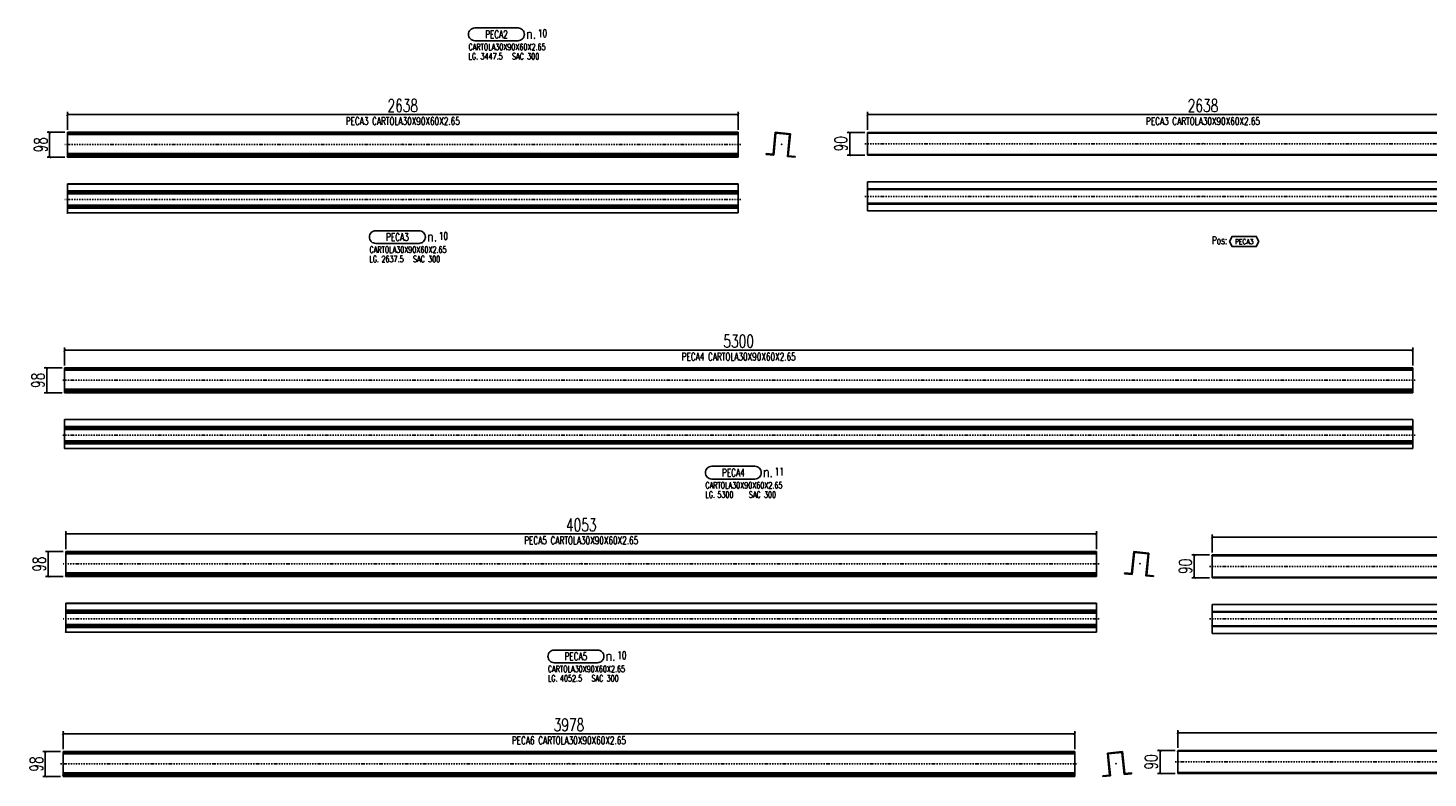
# Model space of a CAD drawing. Header units: feet. Extents: x -13577 to 173285, y -65833 to 34873.
# Tile 4 of 127: x 53737 to 59241, y -59770 to -56821. Entities that reach past the tile are written whole.
import ezdxf
from ezdxf.enums import TextEntityAlignment as Align

# ---------------------------------------------------------------- set-up
doc = ezdxf.new("R2010")
doc.units = ezdxf.units.FT
doc.header["$LTSCALE"] = 10
doc.header["$MEASUREMENT"] = 0
doc.linetypes.add('DASHDOT', pattern=[1, 0.5, -0.25, 0, -0.25])
doc.linetypes.add('HIDDEN', pattern=[0.375, 0.25, -0.125])
doc.layers.get('0').update_dxf_attribs({"linetype": 'CONTINUOUS'})
doc.layers.get('Defpoints').update_dxf_attribs({"linetype": 'CONTINUOUS'})
for name, color, linetype in [('A', 2, 'DASHDOT'), ('FORIR', 4, 'CONTINUOUS'), ('G', 3, 'CONTINUOUS'), ('MARK_DES', 2, 'CONTINUOUS'), ('MARK_MAT', 2, 'CONTINUOUS'), ('MARK_QTA', 4, 'CONTINUOUS'), ('MARK_SBA', 4, 'CONTINUOUS'), ('MARK_SLOT', 6, 'CONTINUOUS'), ('POS_BOX', 6, 'CONTINUOUS'), ('POS_DES', 2, 'CONTINUOUS'), ('POS_MAT', 2, 'CONTINUOUS'), ('TR', 6, 'HIDDEN'), ('TXT1', 7, 'CONTINUOUS')]:
    doc.layers.add(name, color=color, linetype=linetype)
doc.styles.add('1', font='romans.shx', dxfattribs={"width": 0.7, "height": 50})
doc.styles.add('MARK', font='ROMANS', dxfattribs={"width": 0.7})
doc.styles.add('POS', font='ROMANS', dxfattribs={"width": 0.7})
doc.styles.add('ROMANS', font='ROMANS', dxfattribs={"width": 0.8, "height": 28})
doc.dimstyles.get("Standard").update_dxf_attribs({"dimtxt": 50, "dimasz": 1, "dimexe": 1, "dimexo": 1, "dimgap": 1, "dimtad": 1, "dimdec": 0, "dimdsep": 46, "dimtxsty": '1', "dimblk": 'ARCHTICK', "dimcen": 3, "dimclrd": 1, "dimclre": 1, "dimclrt": 3, "dimadec": 0, "dimazin": 0, "dimtfac": 1, "dimtdec": 0, "dimtix": 1, "dimtmove": 0, "dimatfit": 3, "dimfxl": 0, "dimtolj": 1, "dimarcsym": 0})

# ---------------------------------------------------------------- blocks, each defined once
blk = doc.blocks.new('M8_PRO')
at = {"layer": 'MARK_SLOT'}
blk.add_lwpolyline([(2.5, 0), (19.5, 0, 0.414214), (22, 2.5), (22, 2.5, 0.414214), (19.5, 5), (2.5, 5, 0.414214), (0, 2.5), (0, 2.5, 0.414214)], format="xyb", close=True, dxfattribs=at)
at = {"style": 'MARK', "width": 0.7, "flags": 1}
for tag, p in [('TRA_PEZ', (-2.05, 4.97)), ('TIP_PEZ', (-2.05, 2.29)), ('SUN_LIS', (-2.05, 3.9)), ('COD_PEZ', (-2.05, 0.69)), ('COS_PEZ', (-2.05, 0.15)), ('PUN_LIS', (-2.05, 4.44)), ('DES_PEZ', (-2.05, 3.37)), ('NOT_PEZ', (-2.05, 2.83)), ('ING_PEZ', (-2.05, 1.76)), ('MCL_PEZ', (-2.05, 1.22)), ('DIM_PRO', (-2.05, -0.38))]:
    blk.add_attdef(tag, p, '', height=0.35, dxfattribs=at)
at = {"style": 'MARK', "width": 0.7}
blk.add_attdef('MAR_PEZ', text='', height=3, dxfattribs=at).set_placement((11, 2.5), align=Align.MIDDLE)
at = {"layer": 'MARK_DES', "style": 'MARK', "width": 0.7}
blk.add_text('LG.', height=2.5, dxfattribs=at).set_placement((0, -7.4))
for tag, p in [('NOM_PRO', (0, -3.7)), ('LUN_PRO', (4.73, -7.4))]:
    blk.add_attdef(tag, p, '', height=2.5, dxfattribs=at)
at = {"layer": 'MARK_MAT', "style": 'MARK', "width": 0.7}
blk.add_attdef('MAT_PRO', (17.13, -7.4), '', height=2.5, dxfattribs=at)
at = {"layer": 'MARK_QTA', "style": 'ROMANS', "width": 0.8}
blk.add_text('n.', height=4, dxfattribs=at).set_placement((24.62, 2.75), align=Align.MIDDLE)
at = {"layer": 'MARK_QTA', "style": 'MARK', "width": 0.7}
blk.add_attdef('QTA_PEZ', (27.29, 1.42), '', height=3, dxfattribs=at)
at = {"layer": 'MARK_SBA', "style": 'MARK', "width": 0.7}
blk.add_attdef('SBA_PEZ', text='', height=2, dxfattribs=at).set_placement((10.88, 5.73), align=Align.BOTTOM_CENTER)
blk = doc.blocks.new('3D_INFOPOS')
blk.add_point((0, 0))
at = {"layer": 'FORIR', "flags": 1}
for tag, p in [('POS_PEZ', (7.6, -4.3)), ('MAT_PRO', (7.6, -11.9))]:
    blk.add_attdef(tag, p, '', height=5.26, dxfattribs=at)
blk = doc.blocks.new('_ArchTick')
at = {"color": 0, "linetype": 'ByBlock', "const_width": 0.15}
blk.add_lwpolyline([(-0.5, -0.5), (0.5, 0.5)], dxfattribs=at)
blk = doc.blocks.new('*D194')
at = {"layer": 'Defpoints', "color": 0}
for p in [(56529.6, -57161), (53892.1, -57231), (56529.6, -57231)]:
    blk.add_point(p, dxfattribs=at)
at = {"layer": 'TXT1', "color": 1, "lineweight": -2, "transparency": 16777216}
for p, q in [((53892.1, -57221), (53892.1, -57151)), ((53892.1, -57161), (56529.6, -57161)), ((56529.6, -57221), (56529.6, -57151))]:
    blk.add_line(p, q, dxfattribs=at)
at = {"layer": 'TXT1', "color": 1, "lineweight": -2, "transparency": 16777216, "xscale": 10, "yscale": 10, "zscale": 10, "rotation": 180}
blk.add_blockref('_ArchTick', (53892.1, -57161), dxfattribs=at)
at = {"layer": 'TXT1', "color": 1, "lineweight": -2, "transparency": 16777216, "xscale": 10, "yscale": 10, "zscale": 10}
blk.add_blockref('_ArchTick', (56529.6, -57161), dxfattribs=at)
at = {"layer": 'TXT1', "color": 3, "transparency": 16777216, "insert": (55210.8, -57126), "char_height": 50, "attachment_point": 5, "style": '1'}
blk.add_mtext('\\A1;2638', dxfattribs=at)
blk = doc.blocks.new('*D195')
at = {"layer": 'Defpoints', "color": 0}
for p in [(53892.1, -57231), (53822.1, -57329.2), (53892.1, -57329.2)]:
    blk.add_point(p, dxfattribs=at)
at = {"layer": 'TXT1', "color": 1, "lineweight": -2, "transparency": 16777216}
for p, q in [((53882.1, -57231), (53812.1, -57231)), ((53822.1, -57231), (53822.1, -57329.2)), ((53882.1, -57329.2), (53812.1, -57329.2))]:
    blk.add_line(p, q, dxfattribs=at)
at = {"layer": 'TXT1', "color": 1, "lineweight": -2, "transparency": 16777216, "xscale": 10, "yscale": 10, "zscale": 10}
for p, rotation in [((53822.1, -57231), 90), ((53822.1, -57329.2), 270)]:
    blk.add_blockref('_ArchTick', p, dxfattribs=dict(at, rotation=rotation))
at = {"layer": 'TXT1', "color": 3, "transparency": 16777216, "insert": (53787.1, -57280.1), "char_height": 50, "attachment_point": 5, "rotation": 90, "style": '1'}
blk.add_mtext('\\A1;98', dxfattribs=at)
blk = doc.blocks.new('3D_INFOM')
blk.add_point((0, 0))
at = {"layer": 'FORIR', "flags": 1}
for tag, p in [('MARK', (7.55, -4.31)), ('NUM_DIS', (7.55, -11.68)), ('NOT_PEZ', (45.73, -11.68)), ('QTA_PEZ', (7.55, -18.55)), ('TIP_PEZ', (45.73, -18.55)), ('TRA_PEZ', (7.55, -26.33)), ('COS_PEZ', (45.73, -26.33)), ('DES_PEZ', (7.55, -33.75))]:
    blk.add_attdef(tag, p, '', height=5, dxfattribs=at)
blk = doc.blocks.new('*D196')
at = {"layer": 'Defpoints', "color": 0}
for p in [(59181.4, -58087.3), (53881.4, -58157.3), (59181.4, -58157.3)]:
    blk.add_point(p, dxfattribs=at)
at = {"layer": 'TXT1', "color": 1, "lineweight": -2, "transparency": 16777216}
for p, q in [((53881.4, -58147.3), (53881.4, -58077.3)), ((53881.4, -58087.3), (59181.4, -58087.3)), ((59181.4, -58147.3), (59181.4, -58077.3))]:
    blk.add_line(p, q, dxfattribs=at)
at = {"layer": 'TXT1', "color": 1, "lineweight": -2, "transparency": 16777216, "xscale": 10, "yscale": 10, "zscale": 10, "rotation": 180}
blk.add_blockref('_ArchTick', (53881.4, -58087.3), dxfattribs=at)
at = {"layer": 'TXT1', "color": 1, "lineweight": -2, "transparency": 16777216, "xscale": 10, "yscale": 10, "zscale": 10}
blk.add_blockref('_ArchTick', (59181.4, -58087.3), dxfattribs=at)
at = {"layer": 'TXT1', "color": 3, "transparency": 16777216, "insert": (56531.4, -58052.3), "char_height": 50, "attachment_point": 5, "style": '1'}
blk.add_mtext('\\A1;5300', dxfattribs=at)
blk = doc.blocks.new('*D197')
at = {"layer": 'Defpoints', "color": 0}
for p in [(53881.4, -58157.3), (53811.4, -58255.5), (53881.4, -58255.5)]:
    blk.add_point(p, dxfattribs=at)
at = {"layer": 'TXT1', "color": 1, "lineweight": -2, "transparency": 16777216}
for p, q in [((53871.4, -58157.3), (53801.4, -58157.3)), ((53811.4, -58157.3), (53811.4, -58255.5)), ((53871.4, -58255.5), (53801.4, -58255.5))]:
    blk.add_line(p, q, dxfattribs=at)
at = {"layer": 'TXT1', "color": 1, "lineweight": -2, "transparency": 16777216, "xscale": 10, "yscale": 10, "zscale": 10}
for p, rotation in [((53811.4, -58157.3), 90), ((53811.4, -58255.5), 270)]:
    blk.add_blockref('_ArchTick', p, dxfattribs=dict(at, rotation=rotation))
at = {"layer": 'TXT1', "color": 3, "transparency": 16777216, "insert": (53776.4, -58206.4), "char_height": 50, "attachment_point": 5, "rotation": 90, "style": '1'}
blk.add_mtext('\\A1;98', dxfattribs=at)
blk = doc.blocks.new('*D198')
at = {"layer": 'Defpoints', "color": 0}
for p in [(57938.6, -58809.7), (53886.1, -58879.7), (57938.6, -58879.7)]:
    blk.add_point(p, dxfattribs=at)
at = {"layer": 'TXT1', "color": 1, "lineweight": -2, "transparency": 16777216}
for p, q in [((53886.1, -58869.7), (53886.1, -58799.7)), ((53886.1, -58809.7), (57938.6, -58809.7)), ((57938.6, -58869.7), (57938.6, -58799.7))]:
    blk.add_line(p, q, dxfattribs=at)
at = {"layer": 'TXT1', "color": 1, "lineweight": -2, "transparency": 16777216, "xscale": 10, "yscale": 10, "zscale": 10, "rotation": 180}
blk.add_blockref('_ArchTick', (53886.1, -58809.7), dxfattribs=at)
at = {"layer": 'TXT1', "color": 1, "lineweight": -2, "transparency": 16777216, "xscale": 10, "yscale": 10, "zscale": 10}
blk.add_blockref('_ArchTick', (57938.6, -58809.7), dxfattribs=at)
at = {"layer": 'TXT1', "color": 3, "transparency": 16777216, "insert": (55912.4, -58774.7), "char_height": 50, "attachment_point": 5, "style": '1'}
blk.add_mtext('\\A1;4053', dxfattribs=at)
blk = doc.blocks.new('*D199')
at = {"layer": 'Defpoints', "color": 0}
for p in [(53886.1, -58879.7), (53816.1, -58977.9), (53886.1, -58977.9)]:
    blk.add_point(p, dxfattribs=at)
at = {"layer": 'TXT1', "color": 1, "lineweight": -2, "transparency": 16777216}
for p, q in [((53876.1, -58879.7), (53806.1, -58879.7)), ((53816.1, -58879.7), (53816.1, -58977.9)), ((53876.1, -58977.9), (53806.1, -58977.9))]:
    blk.add_line(p, q, dxfattribs=at)
at = {"layer": 'TXT1', "color": 1, "lineweight": -2, "transparency": 16777216, "xscale": 10, "yscale": 10, "zscale": 10}
for p, rotation in [((53816.1, -58879.7), 90), ((53816.1, -58977.9), 270)]:
    blk.add_blockref('_ArchTick', p, dxfattribs=dict(at, rotation=rotation))
at = {"layer": 'TXT1', "color": 3, "transparency": 16777216, "insert": (53781.1, -58928.8), "char_height": 50, "attachment_point": 5, "rotation": 90, "style": '1'}
blk.add_mtext('\\A1;98', dxfattribs=at)
blk = doc.blocks.new('*D200')
at = {"layer": 'Defpoints', "color": 0}
for p in [(57852.7, -59596), (53875.2, -59666), (57852.7, -59666)]:
    blk.add_point(p, dxfattribs=at)
at = {"layer": 'TXT1', "color": 1, "lineweight": -2, "transparency": 16777216}
for p, q in [((53875.2, -59656), (53875.2, -59586)), ((53875.2, -59596), (57852.7, -59596)), ((57852.7, -59656), (57852.7, -59586))]:
    blk.add_line(p, q, dxfattribs=at)
at = {"layer": 'TXT1', "color": 1, "lineweight": -2, "transparency": 16777216, "xscale": 10, "yscale": 10, "zscale": 10, "rotation": 180}
blk.add_blockref('_ArchTick', (53875.2, -59596), dxfattribs=at)
at = {"layer": 'TXT1', "color": 1, "lineweight": -2, "transparency": 16777216, "xscale": 10, "yscale": 10, "zscale": 10}
blk.add_blockref('_ArchTick', (57852.7, -59596), dxfattribs=at)
at = {"layer": 'TXT1', "color": 3, "transparency": 16777216, "insert": (55864, -59561), "char_height": 50, "attachment_point": 5, "style": '1'}
blk.add_mtext('\\A1;3978', dxfattribs=at)
blk = doc.blocks.new('*D201')
at = {"layer": 'Defpoints', "color": 0}
for p in [(53875.2, -59666), (53805.2, -59764.2), (53875.2, -59764.2)]:
    blk.add_point(p, dxfattribs=at)
at = {"layer": 'TXT1', "color": 1, "lineweight": -2, "transparency": 16777216}
for p, q in [((53865.2, -59666), (53795.2, -59666)), ((53805.2, -59666), (53805.2, -59764.2)), ((53865.2, -59764.2), (53795.2, -59764.2))]:
    blk.add_line(p, q, dxfattribs=at)
at = {"layer": 'TXT1', "color": 1, "lineweight": -2, "transparency": 16777216, "xscale": 10, "yscale": 10, "zscale": 10}
for p, rotation in [((53805.2, -59666), 90), ((53805.2, -59764.2), 270)]:
    blk.add_blockref('_ArchTick', p, dxfattribs=dict(at, rotation=rotation))
at = {"layer": 'TXT1', "color": 3, "transparency": 16777216, "insert": (53770.2, -59715.1), "char_height": 50, "attachment_point": 5, "rotation": 90, "style": '1'}
blk.add_mtext('\\A1;98', dxfattribs=at)
blk = doc.blocks.new('*D581')
at = {"layer": 'Defpoints', "color": 0}
for p in [(59675.5, -57161.1), (57038, -57231.1), (59675.5, -57231.1)]:
    blk.add_point(p, dxfattribs=at)
at = {"layer": 'TXT1', "color": 1, "lineweight": -2, "transparency": 16777216}
for p, q in [((57038, -57221.1), (57038, -57151.1)), ((57038, -57161.1), (59675.5, -57161.1)), ((59675.5, -57221.1), (59675.5, -57151.1))]:
    blk.add_line(p, q, dxfattribs=at)
at = {"layer": 'TXT1', "color": 1, "lineweight": -2, "transparency": 16777216, "xscale": 10, "yscale": 10, "zscale": 10, "rotation": 180}
blk.add_blockref('_ArchTick', (57038, -57161.1), dxfattribs=at)
at = {"layer": 'TXT1', "color": 1, "lineweight": -2, "transparency": 16777216, "xscale": 10, "yscale": 10, "zscale": 10}
blk.add_blockref('_ArchTick', (59675.5, -57161.1), dxfattribs=at)
at = {"layer": 'TXT1', "color": 3, "transparency": 16777216, "insert": (58356.8, -57126.1), "char_height": 50, "attachment_point": 5, "style": '1'}
blk.add_mtext('\\A1;2638', dxfattribs=at)
blk = doc.blocks.new('*D582')
at = {"layer": 'Defpoints', "color": 0}
for p in [(56968, -57231.1), (57038, -57231.1), (57038, -57321.1)]:
    blk.add_point(p, dxfattribs=at)
at = {"layer": 'TXT1', "color": 1, "lineweight": -2, "transparency": 16777216}
for p, q in [((57028, -57231.1), (56958, -57231.1)), ((56968, -57321.1), (56968, -57231.1)), ((57028, -57321.1), (56958, -57321.1))]:
    blk.add_line(p, q, dxfattribs=at)
at = {"layer": 'TXT1', "color": 1, "lineweight": -2, "transparency": 16777216, "xscale": 10, "yscale": 10, "zscale": 10}
for p, rotation in [((56968, -57231.1), 90), ((56968, -57321.1), 270)]:
    blk.add_blockref('_ArchTick', p, dxfattribs=dict(at, rotation=rotation))
at = {"layer": 'TXT1', "color": 3, "transparency": 16777216, "insert": (56933, -57276.1), "char_height": 50, "attachment_point": 5, "rotation": 90, "style": '1'}
blk.add_mtext('\\A1;90', dxfattribs=at)
blk = doc.blocks.new('POSITION_PRO')
at = {"layer": 'POS_BOX'}
blk.add_lwpolyline([(10.5, -2), (9.5, -4), (0, -4), (-1, -2), (0, 0), (9.5, 0)], close=True, dxfattribs=at)
at = {"insert": (-7.93, -0.05), "char_height": 3, "width": 11.9956, "attachment_point": 1, "style": 'POS'}
blk.add_mtext('Pos:', dxfattribs=at)
at = {"style": 'POS', "width": 0.7}
blk.add_attdef('POS_PEZ', text='', height=2, dxfattribs=at).set_placement((4.76, -3.05), align=Align.CENTER)
at = {"layer": 'POS_DES', "style": 'POS', "width": 0.7, "flags": 1}
for tag, p in [('SPE_PRO', (-7.8, -5.07)), ('LUN_PRO', (-7.82, -5.58)), ('LAR_PRO', (-7.79, -4.53))]:
    blk.add_attdef(tag, p, '', height=0.35, dxfattribs=at)
at = {"layer": 'POS_MAT', "style": 'POS', "width": 0.7, "flags": 1}
for tag, p in [('MAT_PRO', (-6.89, -4.03)), ('PUN_NET2', (-6.94, -7.74)), ('NOM_PRO', (-6.94, -6.11)), ('PUN_NET', (-6.94, -7.16)), ('MAR_CMP', (-6.89, -8.22)), ('NOT_PEZ', (-6.89, -9.21)), ('PUN_LIS', (-6.94, -6.63)), ('QTA_PEZ', (-6.89, -8.75))]:
    blk.add_attdef(tag, text='', height=0.35, dxfattribs=at).set_placement(p, align=Align.CENTER)
blk = doc.blocks.new('*D589')
at = {"layer": 'Defpoints', "color": 0}
for p in [(62445.2, -58822.6), (58392.7, -58892.6), (62445.2, -58892.6)]:
    blk.add_point(p, dxfattribs=at)
at = {"layer": 'TXT1', "color": 1, "lineweight": -2, "transparency": 16777216}
for p, q in [((58392.7, -58882.6), (58392.7, -58812.6)), ((58392.7, -58822.6), (62445.2, -58822.6)), ((62445.2, -58882.6), (62445.2, -58812.6))]:
    blk.add_line(p, q, dxfattribs=at)
at = {"layer": 'TXT1', "color": 1, "lineweight": -2, "transparency": 16777216, "xscale": 10, "yscale": 10, "zscale": 10, "rotation": 180}
blk.add_blockref('_ArchTick', (58392.7, -58822.6), dxfattribs=at)
at = {"layer": 'TXT1', "color": 1, "lineweight": -2, "transparency": 16777216, "xscale": 10, "yscale": 10, "zscale": 10}
blk.add_blockref('_ArchTick', (62445.2, -58822.6), dxfattribs=at)
at = {"layer": 'TXT1', "color": 3, "transparency": 16777216, "insert": (60418.9, -58787.6), "char_height": 50, "attachment_point": 5, "style": '1'}
blk.add_mtext('\\A1;4053', dxfattribs=at)
blk = doc.blocks.new('*D590')
at = {"layer": 'Defpoints', "color": 0}
for p in [(58322.7, -58892.6), (58392.7, -58892.6), (58392.7, -58982.6)]:
    blk.add_point(p, dxfattribs=at)
at = {"layer": 'TXT1', "color": 1, "lineweight": -2, "transparency": 16777216}
for p, q in [((58382.7, -58892.6), (58312.7, -58892.6)), ((58322.7, -58982.6), (58322.7, -58892.6)), ((58382.7, -58982.6), (58312.7, -58982.6))]:
    blk.add_line(p, q, dxfattribs=at)
at = {"layer": 'TXT1', "color": 1, "lineweight": -2, "transparency": 16777216, "xscale": 10, "yscale": 10, "zscale": 10}
for p, rotation in [((58322.7, -58892.6), 90), ((58322.7, -58982.6), 270)]:
    blk.add_blockref('_ArchTick', p, dxfattribs=dict(at, rotation=rotation))
at = {"layer": 'TXT1', "color": 3, "transparency": 16777216, "insert": (58287.7, -58937.6), "char_height": 50, "attachment_point": 5, "rotation": 90, "style": '1'}
blk.add_mtext('\\A1;90', dxfattribs=at)
blk = doc.blocks.new('*D593')
at = {"layer": 'Defpoints', "color": 0}
for p in [(62235.3, -59591.6), (58257.8, -59661.6), (62235.3, -59661.6)]:
    blk.add_point(p, dxfattribs=at)
at = {"layer": 'TXT1', "color": 1, "lineweight": -2, "transparency": 16777216}
for p, q in [((58257.8, -59651.6), (58257.8, -59581.6)), ((58257.8, -59591.6), (62235.3, -59591.6)), ((62235.3, -59651.6), (62235.3, -59581.6))]:
    blk.add_line(p, q, dxfattribs=at)
at = {"layer": 'TXT1', "color": 1, "lineweight": -2, "transparency": 16777216, "xscale": 10, "yscale": 10, "zscale": 10, "rotation": 180}
blk.add_blockref('_ArchTick', (58257.8, -59591.6), dxfattribs=at)
at = {"layer": 'TXT1', "color": 1, "lineweight": -2, "transparency": 16777216, "xscale": 10, "yscale": 10, "zscale": 10}
blk.add_blockref('_ArchTick', (62235.3, -59591.6), dxfattribs=at)
at = {"layer": 'TXT1', "color": 3, "transparency": 16777216, "insert": (60246.6, -59556.6), "char_height": 50, "attachment_point": 5, "style": '1'}
blk.add_mtext('\\A1;3978', dxfattribs=at)
blk = doc.blocks.new('*D594')
at = {"layer": 'Defpoints', "color": 0}
for p in [(58187.8, -59661.6), (58257.8, -59661.6), (58257.8, -59751.6)]:
    blk.add_point(p, dxfattribs=at)
at = {"layer": 'TXT1', "color": 1, "lineweight": -2, "transparency": 16777216}
for p, q in [((58247.8, -59661.6), (58177.8, -59661.6)), ((58187.8, -59751.6), (58187.8, -59661.6)), ((58247.8, -59751.6), (58177.8, -59751.6))]:
    blk.add_line(p, q, dxfattribs=at)
at = {"layer": 'TXT1', "color": 1, "lineweight": -2, "transparency": 16777216, "xscale": 10, "yscale": 10, "zscale": 10}
for p, rotation in [((58187.8, -59661.6), 90), ((58187.8, -59751.6), 270)]:
    blk.add_blockref('_ArchTick', p, dxfattribs=dict(at, rotation=rotation))
at = {"layer": 'TXT1', "color": 3, "transparency": 16777216, "insert": (58152.8, -59706.6), "char_height": 50, "attachment_point": 5, "rotation": 90, "style": '1'}
blk.add_mtext('\\A1;90', dxfattribs=at)

msp = doc.modelspace()

# ---------------------------------------------------------------- linework, layer by layer
at = {"layer": 'A'}
for p, q in [((56539.6, -57278.8), (53882.1, -57278.8)), ((57028, -57276.1), (59685.5, -57276.1)), ((56539.6, -57495.4), (53882.1, -57495.4)), ((57028, -57483.1), (59685.5, -57483.1)), ((59191.4, -58205.1), (53871.4, -58205.1)), ((59191.4, -58421.7), (53871.4, -58421.7)), ((57948.6, -58927.5), (53876.1, -58927.5)), ((58382.7, -58937.6), (62455.2, -58937.6)), ((57948.6, -59144.1), (53876.1, -59144.1)), ((58382.7, -59144.5), (62455.2, -59144.5)), ((53865.2, -59713.8), (57862.7, -59713.8)), ((58247.8, -59706.6), (62245.3, -59706.6))]:
    msp.add_line(p, q, dxfattribs=at)
for p in [(57038, -57234.2), (53892.1, -57326.2), (56666.7, -57317.5), (57038, -57510), (53892.1, -57547.6), (53881.4, -58252.5), (53881.4, -58473.9), (58392.7, -58895.6), (53886.1, -58974.9), (58075.7, -58966.2), (53886.1, -59196.3), (58392.7, -59171.5), (58037.9, -59669.4), (58257.8, -59664.7), (53875.2, -59761.2)]:
    msp.add_point(p, dxfattribs=at)
at = {"layer": 'G'}
for p, q in [((53892.1, -57329.2), (53892.1, -57231)), ((53892.1, -57231), (56529.6, -57231)), ((53892.1, -57237), (56529.6, -57237)), ((56529.6, -57329.2), (56529.6, -57231)), ((56666.7, -57317.5), (56675.4, -57231)), ((56669.4, -57320.9), (56678.1, -57234.3)), ((56675.4, -57231), (56735.1, -57237)), ((56678.1, -57234.3), (56731.7, -57239.7)), ((56723.1, -57326.2), (56731.7, -57239.7)), ((56726.4, -57323.5), (56735.1, -57237)), ((57038, -57321.1), (57038, -57231.1)), ((57038, -57231.1), (59675.5, -57231.1)), ((53892.1, -57323.5), (56529.6, -57323.5)), ((53892.1, -57326.2), (56529.6, -57326.2)), ((53892.1, -57329.2), (56529.6, -57329.2)), ((56639.6, -57317.9), (56639.9, -57314.9)), ((56639.6, -57317.9), (56669.4, -57320.9)), ((56639.9, -57314.9), (56666.7, -57317.5)), ((56723.1, -57326.2), (56752.9, -57329.2)), ((56726.4, -57323.5), (56753.2, -57326.2)), ((56752.9, -57329.2), (56753.2, -57326.2)), ((57038, -57318.1), (59675.5, -57318.1)), ((57038, -57321.1), (59675.5, -57321.1)), ((53892.1, -57434.2), (56529.6, -57434.2)), ((53892.1, -57547.9), (53892.1, -57434.2)), ((53892.1, -57434.5), (56529.6, -57434.5)), ((53892.1, -57461.3), (56529.6, -57461.3)), ((56529.6, -57547.9), (56529.6, -57434.2)), ((57038, -57426.1), (59675.5, -57426.1)), ((57038, -57540), (57038, -57426.1)), ((57038, -57453.1), (59675.5, -57453.1)), ((53892.1, -57470), (56529.6, -57470)), ((57038, -57513.1), (59675.5, -57513.1)), ((53892.1, -57529.7), (56529.6, -57529.7)), ((53892.1, -57547.9), (56529.6, -57547.9)), ((57038, -57540), (59675.5, -57540)), ((53881.4, -58255.5), (53881.4, -58157.3)), ((53881.4, -58157.3), (59181.4, -58157.3)), ((53881.4, -58163.3), (59181.4, -58163.3)), ((59181.4, -58255.5), (59181.4, -58157.3)), ((53881.4, -58249.8), (59181.4, -58249.8)), ((53881.4, -58252.5), (59181.4, -58252.5)), ((53881.4, -58255.5), (59181.4, -58255.5)), ((53881.4, -58360.5), (59181.4, -58360.5)), ((53881.4, -58474.2), (53881.4, -58360.5)), ((53881.4, -58360.8), (59181.4, -58360.8)), ((53881.4, -58387.7), (59181.4, -58387.7)), ((53881.4, -58396.3), (59181.4, -58396.3)), ((59181.4, -58474.2), (59181.4, -58360.5)), ((53881.4, -58456), (59181.4, -58456)), ((53881.4, -58474.2), (59181.4, -58474.2)), ((53886.1, -58977.9), (53886.1, -58879.7)), ((53886.1, -58879.7), (57938.6, -58879.7)), ((53886.1, -58885.7), (57938.6, -58885.7)), ((57938.6, -58977.9), (57938.6, -58879.7)), ((58075.7, -58966.2), (58084.4, -58879.7)), ((58078.5, -58969.6), (58087.1, -58883)), ((58084.4, -58879.7), (58144.1, -58885.7)), ((58087.1, -58883), (58140.8, -58888.4)), ((58132.1, -58974.9), (58140.8, -58888.4)), ((58135.4, -58972.2), (58144.1, -58885.7)), ((58392.7, -58982.6), (58392.7, -58892.6)), ((58392.7, -58892.6), (62445.2, -58892.6)), ((53886.1, -58972.2), (57938.6, -58972.2)), ((53886.1, -58974.9), (57938.6, -58974.9)), ((53886.1, -58977.9), (57938.6, -58977.9)), ((58048.6, -58966.6), (58048.9, -58963.5)), ((58048.6, -58966.6), (58078.5, -58969.6)), ((58048.9, -58963.5), (58075.7, -58966.2)), ((58132.1, -58974.9), (58162, -58977.9)), ((58135.4, -58972.2), (58162.3, -58974.9)), ((58162, -58977.9), (58162.3, -58974.9)), ((58392.7, -58979.5), (62445.2, -58979.5)), ((58392.7, -58982.6), (62445.2, -58982.6)), ((53886.1, -59082.9), (57938.6, -59082.9)), ((53886.1, -59196.6), (53886.1, -59082.9)), ((53886.1, -59083.2), (57938.6, -59083.2)), ((53886.1, -59110), (57938.6, -59110)), ((57938.6, -59196.6), (57938.6, -59082.9)), ((58392.7, -59087.6), (62445.2, -59087.6)), ((58392.7, -59201.5), (58392.7, -59087.6)), ((53886.1, -59118.7), (57938.6, -59118.7)), ((58392.7, -59114.5), (62445.2, -59114.5)), ((53886.1, -59178.4), (57938.6, -59178.4)), ((53886.1, -59196.6), (57938.6, -59196.6)), ((58392.7, -59174.5), (62445.2, -59174.5)), ((58392.7, -59201.5), (62445.2, -59201.5)), ((58257.8, -59751.6), (58257.8, -59661.6)), ((58257.8, -59661.6), (62235.3, -59661.6)), ((53875.2, -59764.2), (53875.2, -59666)), ((53875.2, -59666), (57852.7, -59666)), ((57852.7, -59764.2), (57852.7, -59666)), ((57980.9, -59672), (58040.6, -59666)), ((57980.9, -59672), (57989.5, -59758.5)), ((57984.2, -59674.7), (58037.9, -59669.4)), ((57984.2, -59674.7), (57992.9, -59761.3)), ((58037.9, -59669.4), (58046.5, -59755.9)), ((58040.6, -59666), (58049.2, -59752.6)), ((53875.2, -59749.9), (57852.7, -59749.9)), ((53875.2, -59752.9), (57852.7, -59752.9)), ((53875.2, -59755.9), (57852.7, -59755.9)), ((53875.2, -59761.3), (57852.7, -59761.3)), ((53875.2, -59764.2), (57852.7, -59764.2)), ((57962.7, -59761.2), (57989.5, -59758.5)), ((57962.7, -59761.2), (57963, -59764.2)), ((57963, -59764.2), (57992.9, -59761.3)), ((58046.5, -59755.9), (58076.4, -59752.9)), ((58049.2, -59752.6), (58076.1, -59749.9)), ((58076.1, -59749.9), (58076.4, -59752.9)), ((58257.8, -59748.6), (62235.3, -59748.6)), ((58257.8, -59751.6), (62235.3, -59751.6))]:
    msp.add_line(p, q, dxfattribs=at)
for p in [(57038, -57234.2), (53892.1, -57326.2), (56666.7, -57317.5), (57038, -57510), (53892.1, -57547.6), (53881.4, -58252.5), (53881.4, -58473.9), (58392.7, -58895.6), (53886.1, -58974.9), (58075.7, -58966.2), (53886.1, -59196.3), (58392.7, -59171.5), (58037.9, -59669.4), (58257.8, -59664.7), (53875.2, -59761.2)]:
    msp.add_point(p, dxfattribs=at)
at = {"layer": 'TR'}
for p, q in [((53892.1, -57234.3), (56529.6, -57234.3)), ((53892.1, -57239.7), (56529.6, -57239.7)), ((57038, -57234.2), (59675.5, -57234.2)), ((53892.1, -57314.9), (56529.6, -57314.9)), ((53892.1, -57317.5), (56529.6, -57317.5)), ((53892.1, -57317.9), (56529.6, -57317.9)), ((53892.1, -57320.9), (56529.6, -57320.9)), ((53892.1, -57326.2), (56529.6, -57326.2)), ((57038, -57456.1), (59675.5, -57456.1)), ((53892.1, -57464.1), (56529.6, -57464.1)), ((53892.1, -57472.7), (56529.6, -57472.7)), ((57038, -57510), (59675.5, -57510)), ((53892.1, -57517.7), (56529.6, -57517.7)), ((53892.1, -57521), (56529.6, -57521)), ((53892.1, -57526.4), (56529.6, -57526.4)), ((53892.1, -57547.6), (56529.6, -57547.6)), ((53881.4, -58160.7), (59181.4, -58160.7)), ((53881.4, -58166), (59181.4, -58166)), ((53881.4, -58241.2), (59181.4, -58241.2)), ((53881.4, -58243.9), (59181.4, -58243.9)), ((53881.4, -58244.2), (59181.4, -58244.2)), ((53881.4, -58247.2), (59181.4, -58247.2)), ((53881.4, -58252.5), (59181.4, -58252.5)), ((53881.4, -58390.4), (59181.4, -58390.4)), ((53881.4, -58399), (59181.4, -58399)), ((53881.4, -58444), (59181.4, -58444)), ((53881.4, -58447.4), (59181.4, -58447.4)), ((53881.4, -58452.7), (59181.4, -58452.7)), ((53881.4, -58473.9), (59181.4, -58473.9)), ((53886.1, -58883), (57938.6, -58883)), ((53886.1, -58888.4), (57938.6, -58888.4)), ((58392.7, -58895.6), (62445.2, -58895.6)), ((53886.1, -58963.5), (57938.6, -58963.5)), ((53886.1, -58966.2), (57938.6, -58966.2)), ((53886.1, -58966.6), (57938.6, -58966.6)), ((53886.1, -58969.6), (57938.6, -58969.6)), ((53886.1, -58974.9), (57938.6, -58974.9)), ((53886.1, -59112.8), (57938.6, -59112.8)), ((53886.1, -59121.4), (57938.6, -59121.4)), ((53886.1, -59166.4), (57938.6, -59166.4)), ((58392.7, -59117.6), (62445.2, -59117.6)), ((53886.1, -59169.7), (57938.6, -59169.7)), ((53886.1, -59175.1), (57938.6, -59175.1)), ((53886.1, -59196.3), (57938.6, -59196.3)), ((58392.7, -59171.5), (62445.2, -59171.5)), ((53875.2, -59669.4), (57852.7, -59669.4)), ((53875.2, -59672), (57852.7, -59672)), ((53875.2, -59674.7), (57852.7, -59674.7)), ((58257.8, -59664.7), (62235.3, -59664.7)), ((53875.2, -59752.6), (57852.7, -59752.6)), ((53875.2, -59758.5), (57852.7, -59758.5)), ((53875.2, -59761.2), (57852.7, -59761.2))]:
    msp.add_line(p, q, dxfattribs=at)
for p in [(57038, -57234.2), (53892.1, -57326.2), (56666.7, -57317.5), (57038, -57510), (53892.1, -57547.6), (53881.4, -58252.5), (53881.4, -58473.9), (58392.7, -58895.6), (53886.1, -58974.9), (58075.7, -58966.2), (53886.1, -59196.3), (58392.7, -59171.5), (58037.9, -59669.4), (58257.8, -59664.7), (53875.2, -59761.2)]:
    msp.add_point(p, dxfattribs=at)

# ---------------------------------------------------------------- block references
at = {"xscale": 10, "yscale": 10, "zscale": 10}
for name, p, values in [('M8_PRO', (55469.1, -56870.8), {'NOM_PRO': 'CARTOLA30X90X60X2.65', 'LUN_PRO': '3447.5', 'MAT_PRO': 'SAC 300', 'QTA_PEZ': '10', 'MAR_PEZ': 'PECA2'}), ('M8_PRO', (55079.7, -57667.9), {'NOM_PRO': 'CARTOLA30X90X60X2.65', 'LUN_PRO': '2637.5', 'MAT_PRO': 'SAC 300', 'QTA_PEZ': '10', 'MAR_PEZ': 'PECA3'}), ('POSITION_PRO', (58471.2, -57640), {'POS_PEZ': 'PECA3'}), ('M8_PRO', (56400.3, -58594.2), {'NOM_PRO': 'CARTOLA30X90X60X2.65', 'LUN_PRO': '5300', 'MAT_PRO': 'SAC 300', 'QTA_PEZ': '11', 'MAR_PEZ': 'PECA4'}), ('M8_PRO', (55781.3, -59316.6), {'NOM_PRO': 'CARTOLA30X90X60X2.65', 'LUN_PRO': '4052.5', 'MAT_PRO': 'SAC 300', 'QTA_PEZ': '10', 'MAR_PEZ': 'PECA5'})]:
    msp.add_blockref(name, p, dxfattribs=at).add_auto_attribs(values)
for p in [(55210.8, -57278.8), (56700.7, -57278.8), (55210.8, -57495.4), (56531.4, -58205.1), (56531.4, -58421.7), (55912.4, -58927.5), (58109.8, -58927.5), (55912.4, -59144.1), (55864, -59713.8), (58015.2, -59713.8)]:
    msp.add_blockref('3D_INFOPOS', p)
for p in [(55210.8, -57278.8), (56700.7, -57278.8), (58356.8, -57276.1), (55210.8, -57495.4), (58356.8, -57483.1), (56531.4, -58205.1), (56531.4, -58421.7), (55912.4, -58927.5), (58109.8, -58927.5), (55912.4, -59144.1), (55864, -59713.8), (58015.2, -59713.8)]:
    msp.add_blockref('3D_INFOM', p, dxfattribs=at)

# ---------------------------------------------------------------- texts
at = {"layer": 'TXT1', "color": 7, "style": '1', "width": 0.7}
for s, p in [('PECA3 CARTOLA30X90X60X2.65', (55210.8, -57211)), ('PECA3 CARTOLA30X90X60X2.65', (58356.8, -57211.1)), ('PECA4 CARTOLA30X90X60X2.65', (56531.4, -58137.3)), ('PECA5 CARTOLA30X90X60X2.65', (55912.4, -58859.7)), ('PECA6 CARTOLA30X90X60X2.65', (55864, -59646))]:
    msp.add_text(s, height=30, dxfattribs=at).set_placement(p, align=Align.BOTTOM_CENTER)

# ---------------------------------------------------------------- dimensions: what is measured, and where the dimension line sits
at = {"layer": 'TXT1'}
for base, p1, p2, picture, middle in [((56529.5686, -57161.0121), (53892.0657, -57231.0121), (56529.5686, -57231.0121), '*D194', (55210.8171, -57126.0121)), ((59675.5099, -57161.1202), (57038.007, -57231.1202), (59675.5099, -57231.1202), '*D581', (58356.7584, -57126.1202)), ((59181.4, -58087.3), (53881.4, -58157.3), (59181.4, -58157.3), '*D196', (56531.4, -58052.3)), ((57938.6107, -58809.6996), (53886.1068, -58879.6996), (57938.6107, -58879.6996), '*D198', (55912.3588, -58774.6996)), ((62445.1842, -58822.5517), (58392.6803, -58892.5517), (62445.1842, -58892.5517), '*D589', (60418.9323, -58787.5517)), ((57852.7097, -59596.0337), (53875.2057, -59666.0337), (57852.7097, -59666.0337), '*D200', (55863.9577, -59561.0337)), ((62235.331, -59591.6356), (58257.827, -59661.6356), (62235.331, -59661.6356), '*D593', (60246.579, -59556.6356))]:
    dim = msp.add_linear_dim(base=base, p1=p1, p2=p2, dimstyle='Standard', override={"dimscale": 10}, dxfattribs=at)
    dim.commit()
    dim.dimension.update_dxf_attribs({"geometry": picture, "text_midpoint": middle})
for base, p1, p2, picture, middle in [((53822.1, -57329.2), (53892.1, -57231), (53892.1, -57329.2), '*D195', (53787.1, -57280.1)), ((56968, -57231.1), (57038, -57321.1), (57038, -57231.1), '*D582', (56933, -57276.1)), ((53811.4, -58255.5), (53881.4, -58157.3), (53881.4, -58255.5), '*D197', (53776.4, -58206.4)), ((53816.1, -58977.9), (53886.1, -58879.7), (53886.1, -58977.9), '*D199', (53781.1, -58928.8)), ((58322.7, -58892.6), (58392.7, -58982.6), (58392.7, -58892.6), '*D590', (58287.7, -58937.6)), ((53805.2, -59764.2), (53875.2, -59666), (53875.2, -59764.2), '*D201', (53770.2, -59715.1)), ((58187.8, -59661.6), (58257.8, -59751.6), (58257.8, -59661.6), '*D594', (58152.8, -59706.6))]:
    dim = msp.add_linear_dim(base=base, p1=p1, p2=p2, angle=90, dimstyle='Standard', override={"dimscale": 10}, dxfattribs=at)
    dim.commit()
    dim.dimension.update_dxf_attribs({"geometry": picture, "text_midpoint": middle})

doc.saveas('drawing.dxf')
